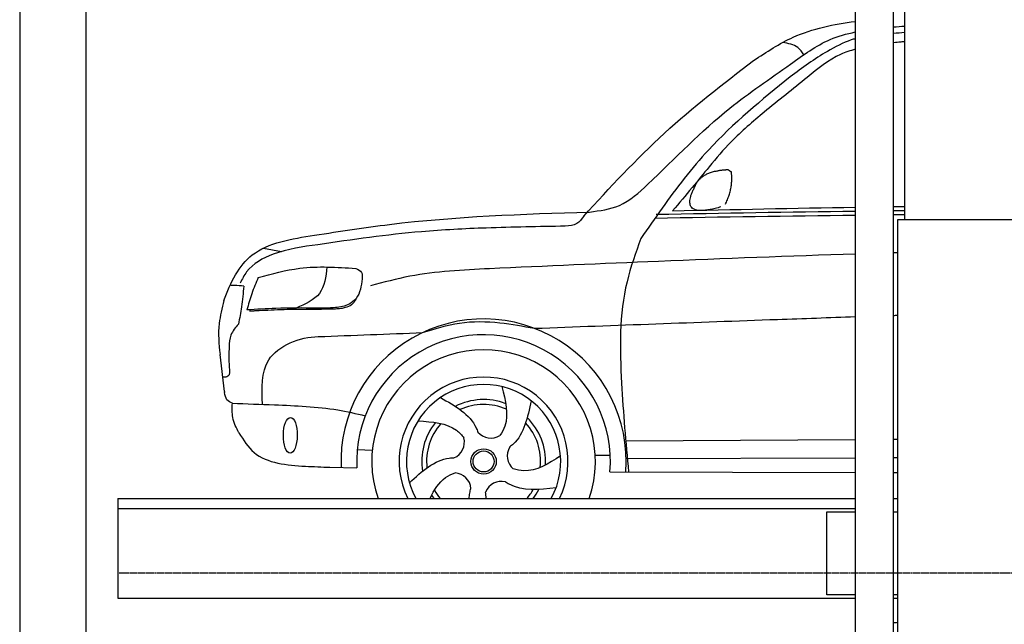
# Model space of a CAD drawing. Header units: millimetres. Extents: x -328 to 6332, y -257 to 9648.
# Tile 4 of 7: x 0 to 2962, y 5611 to 7431. Entities that reach past the tile are written whole.
import ezdxf

# ---------------------------------------------------------------- set-up
doc = ezdxf.new("R2010")
doc.units = ezdxf.units.MM
doc.linetypes.add('GEN3', pattern=[6.25, 5, -1.25])
doc.layers.add('3', color=6, linetype='GEN3')
doc.layers.add('car', color=10, linetype='Continuous')

msp = doc.modelspace()

# ---------------------------------------------------------------- linework, layer by layer
for p, q in [((2513.5, 7750), (2513.5, 3990)), ((2628.5, 3990), (2628.5, 7750)), ((2641, 265), (2641, 6830)), ((2641, 6830), (3003.019, 6830)), ((295, 5990), (2513.5, 5990)), ((295, 5990), (295, 5690)), ((2628.5, 5990), (2641, 5990)), ((295, 5690), (2513.5, 5690)), ((2628.5, 5690), (2641, 5690))]:
    msp.add_line(p, q)
for points in [[(5600, 3950), (5600, 6150), (5600, 9350), (0, 9350), (0, 0), (5600, 0), (5600, 3750), (5698.53, 3750), (5718.661, 3797.939), (5691.114, 3865.733), (5726.078, 3899.63), (5711.245, 3950), (5400, 3950), (5400, 200), (4950, 192.931), (4950, 91.608), (4850, 91.608), (4850, 176.952), (200, 250), (200, 9150), (5400, 9150), (5400, 3950)], [(2662, 6830), (2662, 8170)], [(295, 5960), (2136, 5960), (2513.5, 5960)], [(2513.5, 5700), (2427.5, 5700), (2427.5, 5950), (2513.5, 5950)], [(2628.5, 5950), (2641, 5950)], [(2641, 5700), (2628.5, 5700)]]:
    msp.add_lwpolyline(points)
at = {"layer": '3'}
msp.add_line((5360, 5765), (295, 5765), dxfattribs=at)
at = {"layer": 'car'}
for p, q in [((732.954, 6743.418), (787.569, 6733.347)), ((616.057, 6312.147), (602.6, 6423.27)), ((1823.007, 6163.299), (2513.5, 6167.492)), ((2628.5, 6168.19), (2641, 6168.266)), ((1015.621, 6137.897), (1060.619, 6135.045)), ((1731.194, 6120.514), (1776.381, 6120.158)), ((1824.262, 6109.841), (2513.5, 6112.724)), ((2628.5, 6113.205), (2641, 6113.257)), ((932.673, 6084.037), (1014.376, 6081.897)), ((1775.538, 6069.934), (2513.5, 6068.563)), ((2628.5, 6068.349), (2641, 6068.326))]:
    msp.add_line(p, q, dxfattribs=at)
for radius in [38.176, 31.574]:
    msp.add_circle((1395.358, 6101.435), radius, dxfattribs=at)
for centre, radius, start, end in [((1395.335, 6101.415), 429.01, 355.780009, 182.289238), ((1395.358, 6101.435), 381.483, 355.263349, 182.935723), ((1395.335, 6101.415), 336.401, 340.658654, 199.341346), ((1395.335, 6101.415), 254.002, 333.983098, 206.016902), ((1395.358, 6101.435), 231.908, 331.280889, 208.719111), ((1395.358, 6101.435), 186.234, 69.035257, 117.173023), ((1395.358, 6101.435), 171.516, 66.362189, 114.507913), ((1395.358, 6101.435), 186.234, 357.023221, 45.168336), ((1395.358, 6101.435), 186.234, 141.034583, 189.163129), ((1395.358, 6101.435), 171.516, 138.362455, 186.497673), ((1395.358, 6101.435), 171.516, 354.348982, 42.502177), ((1285.508, 6160.315), 52.287, 293.444102, 13.202914), ((1417.41, 6224.103), 52.287, 221.444102, 301.202914), ((1518.837, 6118.369), 52.287, 149.444102, 229.202914), ((1305.415, 6015.157), 52.287, 5.444102, 85.202914), ((1395.358, 6101.435), 171.516, 210.349416, 220.519434), ((1449.62, 5989.233), 52.287, 77.444102, 157.202914), ((1395.358, 6101.435), 171.516, 319.480566, 330.488389), ((1395.358, 6101.435), 186.234, 323.247252, 333.155543), ((1395.358, 6101.435), 186.234, 213.022132, 216.752748)]:
    msp.add_arc(centre, radius, start, end, dxfattribs=at)
msp.add_ellipse((813.972, 6180.043), major_axis=(-0.641, -53.813), ratio=0.38902036, dxfattribs=at)
for points, knots in [([(2207.639, 7308.082), (2246.505, 7333.667), (2339.551, 7394.921), (2448.741, 7417.449), (2513.5, 7425.505)], [0, 0, 0, 0, 138.41697709, 331.3807124, 331.3807124, 331.3807124, 331.3807124]), ([(1713.995, 6852.002), (1745.146, 6855.999), (1812.206, 6864.603), (1948.512, 6988.798), (2100.84, 7148.869), (2295.574, 7278.925), (2417.253, 7368.984), (2487.26, 7388.446), (2513.5, 7393.743)], [0, 0, 0, 0, 92.08849592, 198.24443089, 535.20582963, 761.03899028, 900.74661511, 980.891109, 980.891109, 980.891109, 980.891109]), ([(2358.544, 7325.303), (2353.134, 7333.244), (2338.38, 7354.898), (2311.81, 7359.309), (2294.984, 7362.102)], [0, 0, 0, 0, 27.92888227, 76.15753306, 76.15753306, 76.15753306, 76.15753306]), ([(2513.5, 7373.516), (2509.442, 7372.362), (2480.05, 7363.373), (2411.962, 7328.087), (2354.134, 7285.851), (2317.767, 7259.29)], [48.35429956, 48.35429956, 48.35429956, 48.35429956, 61.0355639, 140.79488259, 275.95271237, 275.95271237, 275.95271237, 275.95271237]), ([(2662, 7364.874), (2658.076, 7364.45), (2646.905, 7363.217), (2635.741, 7361.907), (2628.5, 7361.031)], [622.44242278, 622.44242278, 622.44242278, 622.44242278, 634.28514981, 656.16858744, 656.16858744, 656.16858744, 656.16858744]), ([(2513.5, 7341.646), (2498.3, 7337.477), (2444.889, 7320.058), (2356.88, 7247.26), (2282.566, 7187.403), (2239.741, 7152.909)], [39.49210983, 39.49210983, 39.49210983, 39.49210983, 86.59778703, 208.5614687, 374.43334519, 374.43334519, 374.43334519, 374.43334519]), ([(1696.553, 6839.583), (1775.301, 6925.312), (1932.224, 7096.146), (2116.058, 7237.609), (2207.639, 7308.082)], [0, 0, 0, 0, 348.50436813, 694.46905704, 694.46905704, 694.46905704, 694.46905704]), ([(2317.767, 7259.29), (2232.05, 7189.209), (2088.4, 7071.762), (1952.693, 6894.887), (1889.609, 6802.971), (1868.678, 6772.476)], [0, 0, 0, 0, 330.81645049, 554.40632269, 665.4211075, 665.4211075, 665.4211075, 665.4211075]), ([(2239.741, 7152.909), (2205.369, 7124.04), (2145.522, 7073.773), (2077.756, 6993.058), (2020.647, 6922.73), (1983.488, 6878.904), (1963.889, 6855.787)], [0, 0, 0, 0, 134.35401826, 233.93256067, 315.37450811, 406.28199849, 406.28199849, 406.28199849, 406.28199849]), ([(887.236, 6782.278), (962.237, 6793.89), (1235.884, 6836.259), (1512.821, 6846.179), (1713.995, 6852.002)], [0, 0, 0, 0, 227.56872273, 830.29911986, 830.29911986, 830.29911986, 830.29911986]), ([(1696.553, 6839.583), (1690.305, 6830.821), (1676.874, 6811.987), (1653.614, 6810.218), (1641.175, 6809.271)], [0, 0, 0, 0, 30.75761549, 66.11672385, 66.11672385, 66.11672385, 66.11672385]), ([(614.448, 6585.578), (634.57, 6641.193), (688.47, 6750.916), (817.333, 6771.248), (887.236, 6782.278)], [67.56155118, 67.56155118, 67.56155118, 67.56155118, 233.57365763, 430.39952104, 430.39952104, 430.39952104, 430.39952104]), ([(1641.175, 6809.271), (1561.853, 6807.971), (1417.416, 6805.602), (1168.611, 6793.148), (1000.659, 6768.782), (897.205, 6753.774)], [0, 0, 0, 0, 238.01556967, 433.3964532, 746.78467412, 746.78467412, 746.78467412, 746.78467412]), ([(897.205, 6753.774), (851.808, 6747.637), (774.918, 6737.243), (689.311, 6690.331), (669.113, 6649.661), (663.262, 6637.879)], [0, 0, 0, 0, 137.99625969, 233.72889665, 272.77112521, 272.77112521, 272.77112521, 272.77112521]), ([(1868.678, 6772.476), (1853.019, 6729.492), (1802.32, 6590.327), (1806.213, 6348.349), (1823.3, 6158.522), (1831.283, 6069.83)], [0, 0, 0, 0, 136.63343509, 442.37219192, 710.48764254, 710.48764254, 710.48764254, 710.48764254]), ([(2513.5, 6725.436), (2316.096, 6719.181), (1949.115, 6705.42), (1582.346, 6688.997), (1412.829, 6681.406)], [2251.53997275, 2251.53997275, 2251.53997275, 2251.53997275, 2843.91279572, 3352.99308372, 3352.99308372, 3352.99308372, 3352.99308372]), ([(717.592, 6654.545), (759.003, 6666.028), (854.782, 6692.587), (954.208, 6685.981), (1010.646, 6682.232)], [0, 0, 0, 0, 128.06845063, 296.20918746, 296.20918746, 296.20918746, 296.20918746]), ([(924.32, 6686.553), (920.662, 6657.195), (913.348, 6598.502), (859.088, 6574.972), (831.969, 6563.211)], [0, 0, 0, 0, 82.4694888, 164.8710287, 164.8710287, 164.8710287, 164.8710287]), ([(1010.646, 6682.232), (1017.908, 6679.089), (1031.758, 6673.096), (1030.586, 6658.216), (1030.029, 6651.139)], [0, 0, 0, 0, 21.2763028, 40.57534917, 40.57534917, 40.57534917, 40.57534917]), ([(1412.829, 6681.406), (1332.503, 6677.415), (1211.35, 6671.396), (1094.318, 6640.591), (1054.88, 6630.21)], [0, 0, 0, 0, 240.25843037, 362.37059002, 362.37059002, 362.37059002, 362.37059002]), ([(717.592, 6654.545), (710.699, 6638.584), (697.051, 6606.984), (688.09, 6573.75), (683.654, 6557.303)], [0, 0, 0, 0, 52.08157366, 103.11322652, 103.11322652, 103.11322652, 103.11322652]), ([(1030.029, 6651.139), (1027.303, 6629.595), (1023.372, 6598.542), (987.399, 6569.944), (944.637, 6562.434), (911.393, 6562.809), (892.269, 6563.024)], [0, 0, 0, 0, 61.68814119, 88.91579557, 131.37711416, 188.88844648, 188.88844648, 188.88844648, 188.88844648]), ([(673.791, 6629.21), (664.699, 6629.965), (651.119, 6631.092), (637.499, 6631.369), (632.998, 6631.461)], [0, 0, 0, 0, 27.36149803, 40.86311003, 40.86311003, 40.86311003, 40.86311003]), ([(673.791, 6629.21), (672.206, 6608.256), (669.296, 6569.799), (661.458, 6532.048), (657.891, 6514.867)], [0, 0, 0, 0, 62.96215512, 115.55009481, 115.55009481, 115.55009481, 115.55009481]), ([(614.448, 6585.578), (608.548, 6562.664), (594.818, 6509.341), (599.012, 6454.589), (602.6, 6423.27)], [0, 0, 0, 0, 70.48912361, 164.03838534, 164.03838534, 164.03838534, 164.03838534]), ([(1011.985, 6592.091), (1008.066, 6584.599), (1000.909, 6570.919), (981.654, 6564.71), (965.428, 6561.045), (950.307, 6560.17), (939.63, 6559.653), (934.667, 6559.412)], [0, 0, 0, 0, 24.29980573, 44.3743889, 57.43354771, 74.61313086, 89.53793221, 89.53793221, 89.53793221, 89.53793221]), ([(892.269, 6563.024), (851.648, 6563.289), (782.036, 6563.743), (712.581, 6559.197), (683.654, 6557.303)], [0, 0, 0, 0, 121.81112777, 208.75100437, 208.75100437, 208.75100437, 208.75100437]), ([(712.112, 6554.598), (708.55, 6554.379), (701.449, 6553.943), (694.35, 6553.463), (690.812, 6553.224)], [0, 0, 0, 0, 10.70534834, 21.34402657, 21.34402657, 21.34402657, 21.34402657]), ([(934.667, 6559.412), (910.444, 6559.163), (860.833, 6558.653), (797.911, 6558.611), (747.978, 6556.184), (723.407, 6555.097), (712.112, 6554.598)], [0, 0, 0, 0, 72.67602755, 148.84700864, 188.71360202, 222.63388792, 222.63388792, 222.63388792, 222.63388792]), ([(1211.821, 6489.192), (1248.471, 6500.672), (1324.064, 6524.35), (1439.837, 6522.733), (1514.243, 6508.602), (1548.785, 6502.042)], [0, 0, 0, 0, 114.62558834, 236.41976632, 341.95427549, 341.95427549, 341.95427549, 341.95427549]), ([(1548.785, 6502.042), (1792.211, 6511.258), (2113.762, 6523.202), (2435.373, 6534.505), (2513.5, 6537.17)], [651.35668661, 651.35668661, 651.35668661, 651.35668661, 1382.16885132, 1616.65446146, 1616.65446146, 1616.65446146, 1616.65446146]), ([(657.891, 6514.867), (648.988, 6504.459), (631.962, 6484.556), (630.627, 6458.482), (629.99, 6446.043)], [0, 0, 0, 0, 39.82087525, 76.14986244, 76.14986244, 76.14986244, 76.14986244]), ([(730.527, 6273.253), (728.31, 6321.866), (723.387, 6429.802), (843.079, 6477.182), (897.932, 6477.124)], [0, 0, 0, 0, 134.84645718, 299.40555354, 299.40555354, 299.40555354, 299.40555354]), ([(629.99, 6446.043), (629.194, 6427.687), (628.03, 6400.851), (633.518, 6355.495), (616.876, 6355.161), (610.863, 6355.041)], [0, 0, 0, 0, 60.51544878, 88.47231978, 104.28933172, 104.28933172, 104.28933172, 104.28933172]), ([(639.809, 6276.78), (633.565, 6279.483), (619.708, 6285.481), (617.656, 6300.685), (616.529, 6309.038)], [0, 0, 0, 0, 19.14031751, 42.47800857, 42.47800857, 42.47800857, 42.47800857]), ([(1450.652, 6326.654), (1461.083, 6284.914), (1474.433, 6231.486), (1450.766, 6188.48), (1444.498, 6179.38)], [0, 0, 0, 0, 119.17913262, 152.5469721, 152.5469721, 152.5469721, 152.5469721]), ([(1265.725, 6293.759), (1309.919, 6268.557), (1358.67, 6240.756), (1376.735, 6193.995), (1378.215, 6189.495)], [0, 0, 0, 0, 140.86220674, 155.38829952, 155.38829952, 155.38829952, 155.38829952]), ([(1538.214, 6284.119), (1527.902, 6234.3), (1516.522, 6179.324), (1477.609, 6147.69), (1473.77, 6144.882)], [0, 0, 0, 0, 140.86220674, 155.44426107, 155.44426107, 155.44426107, 155.44426107]), ([(659.497, 6187.581), (651.869, 6202.531), (637.528, 6230.64), (639.081, 6262.068), (639.809, 6276.78)], [0, 0, 0, 0, 49.34422954, 92.77244698, 92.77244698, 92.77244698, 92.77244698]), ([(639.809, 6276.78), (682.023, 6275.141), (787.673, 6271.04), (922.387, 6265.701), (1011.987, 6245.683), (1039.495, 6238.977)], [0, 0, 0, 0, 126.8428352, 317.45382949, 402.28922187, 402.28922187, 402.28922187, 402.28922187]), ([(1198.213, 6223.627), (1241.134, 6220.648), (1296.101, 6216.834), (1329.695, 6181), (1336.426, 6172.201)], [0, 0, 0, 0, 119.17913262, 152.62743133, 152.62743133, 152.62743133, 152.62743133]), ([(659.497, 6187.581), (673.199, 6165.9), (716.214, 6097.839), (832.156, 6087.719), (908.563, 6084.92), (932.673, 6084.037)], [0, 0, 0, 0, 74.55964268, 234.06366979, 307.6001056, 307.6001056, 307.6001056, 307.6001056]), ([(1172.353, 6037.586), (1209.978, 6071.829), (1251.498, 6109.616), (1301.573, 6112.336), (1306.328, 6112.351)], [0, 0, 0, 0, 140.86220674, 155.44246075, 155.44246075, 155.44246075, 155.44246075]), ([(1626.645, 6118.408), (1590.796, 6094.872), (1545.301, 6065.003), (1495.279, 6076.375), (1484.673, 6078.786)], [0, 0, 0, 0, 119.17913262, 151.24849964, 151.24849964, 151.24849964, 151.24849964]), ([(1234.394, 5990), (1246.293, 6015.609), (1266.189, 6048.002), (1299.355, 6063.578), (1309.799, 6067.26)], [38.75817614, 38.75817614, 38.75817614, 38.75817614, 119.17913262, 152.61663369, 152.61663369, 152.61663369, 152.61663369]), ([(1351.975, 5990), (1352.192, 5995.531), (1353.322, 6005.659), (1355.989, 6015.672), (1357.456, 6020.227)], [123.41676467, 123.41676467, 123.41676467, 123.41676467, 140.86220674, 155.53165377, 155.53165377, 155.53165377, 155.53165377]), ([(1613.249, 6021.987), (1562.682, 6016.4), (1506.849, 6010.231), (1464.722, 6037.499), (1460.843, 6040.301)], [0, 0, 0, 0, 140.86220674, 155.53261951, 155.53261951, 155.53261951, 155.53261951])]:
    msp.add_open_spline(points, degree=3, knots=knots, dxfattribs=at)
for points, degree in [([(2628.5, 7409.007), (2639.667, 7409.848), (2650.833, 7410.688), (2662, 7411.524)], 3), ([(2662, 7391.852), (2650.833, 7391.036), (2639.666, 7390.216), (2628.5, 7389.395)], 3), ([(2031.566, 6929.598), (2044.822, 6963.655), (2090.392, 6974.477)], 2), ([(2090.392, 6974.477), (2119.051, 6980.503), (2131.953, 6979.393)], 2), ([(2122.586, 6875.229), (2147.504, 6926.352), (2140.498, 6973.285)], 2), ([(2131.953, 6979.393), (2138.053, 6973.378), (2140.498, 6973.285)], 2), ([(2109.136, 6867.429), (1977.44, 6828.146), (2031.566, 6929.598)], 2), ([(1911.166, 6834.028), (2111.941, 6837.346), (2312.716, 6840.664), (2513.5, 6842.919)], 3), ([(1914.938, 6845.234), (2114.458, 6848.85), (2313.979, 6852.467), (2513.5, 6854.98)], 3), ([(1963.889, 6855.787), (2147.09, 6859.628), (2330.292, 6863.468), (2513.5, 6866.643)], 3), ([(2628.5, 6868.542), (2639.667, 6868.717), (2650.833, 6868.889), (2662, 6869.057)], 3), ([(2628.5, 6856.299), (2639.667, 6856.414), (2650.833, 6856.524), (2662, 6856.631)], 3), ([(2628.5, 6844.087), (2639.667, 6844.187), (2650.833, 6844.284), (2662, 6844.377)], 3), ([(2641, 6729.314), (2636.833, 6729.193), (2632.667, 6729.071), (2628.5, 6728.948)], 3), ([(2628.5, 6541.029), (2632.667, 6541.166), (2636.833, 6541.303), (2641, 6541.44)], 3), ([(897.932, 6477.124), (1002.561, 6481.152), (1107.19, 6485.18), (1211.821, 6489.192)], 3), ([(616.057, 6312.147), (616.214, 6311.111), (616.372, 6310.074), (616.529, 6309.038)], 3), ([(1083.617, 6227.897), (1083.626, 6227.895), (1083.635, 6227.893), (1083.644, 6227.891)], 3), ([(1403.578, 5990), (1402.607, 5996.384), (1402.012, 6002.938), (1401.417, 6009.492)], 3), ([(2628.5, 5616.534), (2632.669, 5616.827), (2636.835, 5617.113), (2641, 5617.393)], 3)]:
    msp.add_open_spline(points, degree=degree, dxfattribs=at)

doc.saveas('drawing.dxf')
